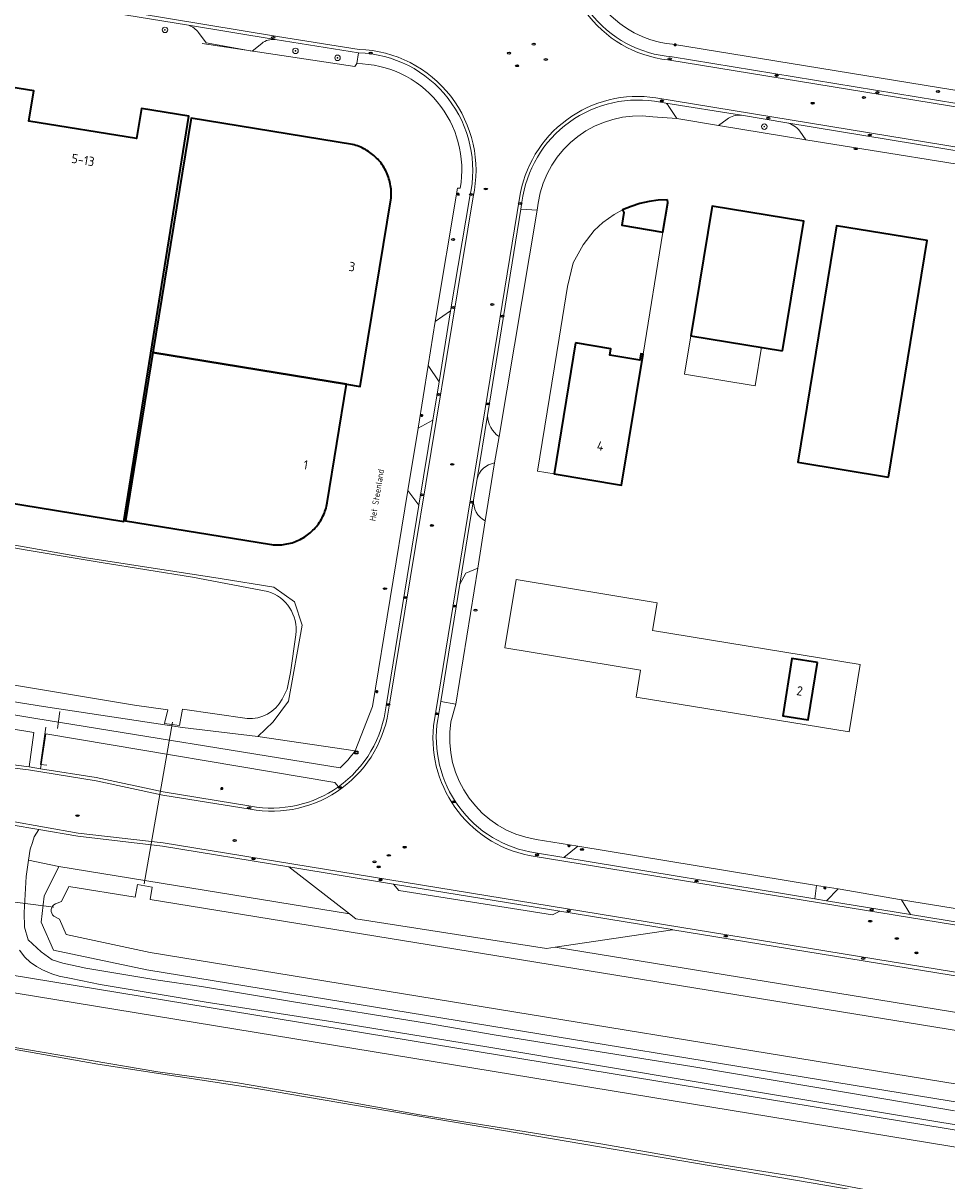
# Model space of a CAD drawing. Header units: metres. Extents: x 149984 to 156489, y 469398 to 478068.
# Tile 95 of 256: x 153836 to 153971, y 470538 to 470707. Entities that reach past the tile are written whole.
import ezdxf
from ezdxf.enums import TextEntityAlignment as Align

# ---------------------------------------------------------------- set-up
doc = ezdxf.new("R2010")
doc.units = ezdxf.units.M
doc.header["$LTSCALE"] = 0.75
for name, color, linetype, lineweight in [('B-WE-GR-BOOM-S', 252, 'Continuous', 25), ('B-WE-GR-GRAS-GV', 252, 'Continuous', 13), ('B-WE-IE-MEUBILAIR-S', 252, 'Continuous', 25), ('B-WE-IE-TERREINAFSCHEIDING_KUNSTMATIG_HEKWERK-G', 252, 'IE-TERREINAFSCHEIDING_KUNSTMATIG-SO', 18), ('B-WE-KW-KUNSTWERK_DUIKER-G', 6, 'Continuous', 18), ('B-WE-OG-BEBOUWING-GV', 6, 'Continuous', 35), ('B-WE-OG-BEBOUWING-T18', 1, 'Continuous', 18), ('B-WE-OG-BEBOUWING_LUIFEL-GV', 6, 'Continuous', 18), ('B-WE-OG-BEBOUWING_OVERBOUWING-GV', 6, 'Continuous', 18), ('B-WE-OG-TERREIN_BEGROEID-GV', 252, 'Continuous', 18), ('B-WE-OG-TERREIN_ERF-GV', 252, 'Continuous', 18), ('B-WE-OG-TERREIN_OEVER-GV', 252, 'Continuous', 18), ('B-WE-OG-TOPOGRAFIE-T18', 7, 'Continuous', 18), ('B-WE-OG-WATER-GV', 252, 'Continuous', 18), ('B-WE-OG-WATER_MEER-GV', 252, 'Continuous', 18), ('B-WE-OG-WEG-GV', 252, 'Continuous', 18), ('B-WE-VH-GESLOTENVERHARDING_ASFALT-GV', 252, 'Continuous', 18), ('B-WE-VH-GESLOTENVERHARDING_BETON-GV', 252, 'Continuous', 18), ('B-WE-VH-OPENVERHARDING_BETONSTRAATSTEEN-GV', 252, 'Continuous', 18)]:
    doc.layers.add(name, color=color, linetype=linetype, lineweight=lineweight)
doc.styles.add('NLCS-ISO', font='NLCS-ISO.ttf')
doc.styles.add('NLCS-ISO-M500-T18', font='NLCS-ISO.ttf', dxfattribs={"height": 0.9})
doc.styles.add('NLCS-ISO-M750-T18', font='NLCS-ISO.ttf', dxfattribs={"height": 1.35})
doc.linetypes.add('IE-TERREINAFSCHEIDING_KUNSTMATIG-SO', pattern='A,4,[82,NLCS.SHX,S=0.75,R=90,X=0,Y=0],4,-2', length=10)

# ---------------------------------------------------------------- blocks, each defined once
blk = doc.blocks.new('SIE-MEUBILAIR_KAST_ELEKTRA-SO')
for points in [[(-1, 1), (1, 1), (1, 0.84), (-1, 0.84)], [(-1, 0.76), (1, 0.76), (1, -1), (-1, -1)]]:
    blk.add_lwpolyline(points, close=True)
at = {"style": 'NLCS-ISO'}
blk.add_text('et', height=0.75, dxfattribs=at).set_placement((0, 0), align=Align.MIDDLE_CENTER)
blk = doc.blocks.new('SIE-MEUBILAIR_PAAL_LICHTMAST-SO')
for points in [[(-0.62, 0), (-1, 0)], [(-0.71, 0.71), (-0.44, 0.44)], [(0, 1), (0, 0.62)], [(0.44, 0.44), (0.71, 0.71)], [(1, 0), (0.62, 0)], [(-0.71, -0.71), (-0.44, -0.44)], [(0, -0.62), (0, -1)], [(0.44, -0.44), (0.71, -0.71)]]:
    blk.add_lwpolyline(points)
blk.add_circle((0, 0), 0.5)
blk = doc.blocks.new('SIE-MEUBILAIR_PUT_KOLK-SO')
blk.add_ellipse((0, 0), major_axis=(1.25, 0), ratio=0.54)
at = {"style": 'NLCS-ISO'}
blk.add_text('klk', height=0.75, dxfattribs=at).set_placement((0.03, 0), align=Align.MIDDLE_CENTER)
blk = doc.blocks.new('SIE-MEUBILAIR_PUT_RIOOLPUT-SO')
blk.add_ellipse((0, 0), major_axis=(1.25, 0), ratio=0.54)
at = {"style": 'NLCS-ISO'}
blk.add_text('ri', height=0.75, dxfattribs=at).set_placement((-0.04, 0.07), align=Align.MIDDLE_CENTER)
blk = doc.blocks.new('SIE-MEUBILAIR_PUT_BRANDKRAAN-SO')
blk.add_ellipse((0, 0), major_axis=(1.25, 0), ratio=0.54)
at = {"style": 'NLCS-ISO'}
blk.add_text('bk', height=0.75, dxfattribs=at).set_placement((0.03, 0), align=Align.MIDDLE_CENTER)
blk = doc.blocks.new('SGR-BOOM_GBKN-SO')
at = {"linetype": 'ByBlock', "lineweight": 18}
h = blk.add_hatch(color=0, dxfattribs=at)
h.dxf.hatch_style = 1
edge = h.paths.add_edge_path()
edge.add_arc((0, 0), 0.25, 0, 360)
at = {"color": 0, "linetype": 'ByBlock', "lineweight": 18}
for radius in [2, 0.25]:
    blk.add_circle((0, 0), radius, dxfattribs=at)
at = {"color": 0, "linetype": 'ByBlock', "lineweight": 18, "style": 'NLCS-ISO'}
blk.add_attdef('SOORT', (2.5, 0), '', height=1.5, dxfattribs=at)

msp = doc.modelspace()

# ---------------------------------------------------------------- linework, layer by layer
at = {"layer": 'B-WE-GR-GRAS-GV', "flags": 128}
msp.add_lwpolyline([(153821.232, 470606.42), (153800.748, 470609.77), (153792.01, 470611.232), (153792.006, 470611.148), (153791.937, 470609.695), (153791.936, 470609.674), (153791.932, 470609.591), (153819.786, 470600.611), (153821.5, 470600.286), (153821.617, 470600.7), (153831.605, 470599.39), (153836.573, 470598.797), (153837.263, 470603.791)], close=True, dxfattribs=at)
for points in [[(153881.779, 470595.862), (153881.277, 470596.502), (153838.99, 470603.585), (153838.255, 470598.505)], [(153838.255, 470598.505), (153846.387, 470597.217), (153856.18, 470595.112), (153868.979, 470593.021)], [(154341.513, 470546.94), (154284.533, 470556.576), (154279.674, 470518.766), (154279.294, 470516.609), (154275.929, 470493.702), (154271.941, 470487.341), (154270.049, 470484.834), (154267.868, 470483.541), (154264.349, 470483.663), (154109.554, 470510.987), (153870.11, 470551.713), (153846.608, 470555.3), (153834.308, 470557.494)]]:
    msp.add_lwpolyline(points, dxfattribs=at)
at = {"layer": 'B-WE-GR-GRAS-GV'}
msp.add_lwpolyline([(153868.979, 470593.021, 0.2027349), (153881.779, 470595.862)], format="xyb", dxfattribs=at)
at = {"layer": 'B-WE-IE-TERREINAFSCHEIDING_KUNSTMATIG_HEKWERK-G', "flags": 128}
for points in [[(153884.458, 470701.561), (153884.2, 470701.125), (153861.876, 470704.516)], [(153840.709, 470604.382), (153841.082, 470606.856)], [(153839.149, 470599.039), (153838.231, 470599.117), (153839.031, 470604.584)]]:
    msp.add_lwpolyline(points, dxfattribs=at)
at = {"layer": 'B-WE-KW-KUNSTWERK_DUIKER-G', "flags": 128}
for points in [[(153857.507, 470605.328), (153853.395, 470581.681)], [(153840.201, 470578.254), (153828.378, 470579.796)]]:
    msp.add_lwpolyline(points, dxfattribs=at)
at = {"layer": 'B-WE-OG-BEBOUWING-GV', "flags": 128}
for points in [[(153798.678, 470684.887), (153793.943, 470685.679), (153788.729, 470653.839), (153787.984, 470649.286), (153792.22, 470648.579), (153790.567, 470638.348), (153815.24, 470634.295), (153815.281, 470634.541), (153816.734, 470643.355), (153821.333, 470642.603), (153820.822, 470639.475), (153850.437, 470634.636), (153859.9, 470693.888), (153852.991, 470695.012), (153852.273, 470690.6), (153836.53, 470693.16), (153837.248, 470697.572), (153830.496, 470698.67), (153821.601, 470643.967), (153816.954, 470644.736), (153817.022, 470645.145), (153798.961, 470648.132), (153804.793, 470683.864)], [(153854.656, 470659.323), (153882.978, 470654.695), (153884.967, 470654.37), (153889.47, 470681.927), (153889.487, 470682.183), (153889.496, 470682.439), (153889.495, 470682.695), (153889.486, 470682.952), (153889.468, 470683.207), (153889.44, 470683.462), (153889.405, 470683.716), (153889.36, 470683.969), (153889.307, 470684.219), (153889.245, 470684.468), (153889.174, 470684.715), (153889.095, 470684.959), (153889.007, 470685.2), (153888.912, 470685.438), (153888.808, 470685.672), (153888.696, 470685.903), (153888.576, 470686.129), (153888.448, 470686.352), (153888.313, 470686.569), (153888.17, 470686.782), (153888.02, 470686.99), (153887.863, 470687.193), (153887.699, 470687.39), (153887.528, 470687.581), (153887.351, 470687.766), (153887.167, 470687.945), (153886.978, 470688.118), (153886.782, 470688.284), (153886.581, 470688.443), (153886.374, 470688.594), (153886.163, 470688.739), (153885.946, 470688.876), (153885.725, 470689.006), (153885.499, 470689.128), (153885.27, 470689.242), (153885.036, 470689.348), (153884.799, 470689.446), (153884.559, 470689.536), (153884.316, 470689.617), (153884.07, 470689.69), (153883.822, 470689.754), (153860.258, 470693.605)], [(153929.908, 470681.651), (153928.543, 470681.589), (153927.188, 470681.408), (153925.854, 470681.109), (153924.552, 470680.695), (153923.29, 470680.168), (153923.493, 470679.798), (153923.196, 470677.926), (153929.221, 470676.934), (153929.928, 470681.224)], [(153946.713, 470659.6), (153949.813, 470678.545), (153936.399, 470680.74), (153933.299, 470661.795)], [(153962.177, 470641.14), (153967.83, 470675.69), (153954.606, 470677.854), (153948.952, 470643.304)], [(153916.447, 470660.727), (153913.308, 470641.587), (153923.181, 470639.968), (153926.32, 470659.105), (153925.994, 470659.159), (153925.844, 470658.241), (153921.433, 470658.965), (153921.583, 470659.882)], [(153882.978, 470654.695), (153854.656, 470659.323), (153850.639, 470634.746), (153871.725, 470631.3), (153871.978, 470631.266), (153872.232, 470631.24), (153872.487, 470631.223), (153872.742, 470631.215), (153872.997, 470631.216), (153873.252, 470631.225), (153873.507, 470631.244), (153873.76, 470631.271), (153874.013, 470631.306), (153874.264, 470631.351), (153874.514, 470631.404), (153874.762, 470631.466), (153875.007, 470631.536), (153875.25, 470631.615), (153875.49, 470631.702), (153875.727, 470631.797), (153875.96, 470631.9), (153876.19, 470632.011), (153876.416, 470632.13), (153876.637, 470632.257), (153876.854, 470632.392), (153877.067, 470632.533), (153877.274, 470632.682), (153877.476, 470632.838), (153877.672, 470633.001), (153877.863, 470633.171), (153878.048, 470633.347), (153878.226, 470633.529), (153878.399, 470633.718), (153878.564, 470633.912), (153878.723, 470634.112), (153878.875, 470634.317), (153879.02, 470634.527), (153879.157, 470634.742), (153879.287, 470634.962), (153879.409, 470635.186), (153879.524, 470635.414), (153879.63, 470635.646), (153879.729, 470635.882), (153879.819, 470636.12), (153879.901, 470636.362), (153879.974, 470636.607), (153880.039, 470636.853), (153880.096, 470637.102), (153880.144, 470637.353)], [(153951.819, 470614.028), (153948.076, 470614.632), (153946.719, 470606.231), (153950.462, 470605.627)]]:
    msp.add_lwpolyline(points, close=True, dxfattribs=at)
at = {"layer": 'B-WE-OG-BEBOUWING_LUIFEL-GV', "flags": 128}
for points in [[(153926.32, 470659.105), (153929.221, 470676.934), (153923.196, 470677.926), (153923.493, 470679.798), (153923.29, 470680.168), (153922.103, 470679.517), (153920.446, 470678.354), (153919.157, 470677.187), (153917.535, 470675.093), (153916.073, 470672.448), (153915.249, 470669), (153914.048, 470661.414), (153910.863, 470641.988), (153913.308, 470641.587), (153916.447, 470660.727), (153921.583, 470659.882), (153921.433, 470658.965), (153925.844, 470658.241), (153925.994, 470659.159)], [(153933.299, 470661.795), (153932.376, 470656.153), (153942.713, 470654.462), (153943.636, 470660.103)]]:
    msp.add_lwpolyline(points, close=True, dxfattribs=at)
at = {"layer": 'B-WE-OG-BEBOUWING_OVERBOUWING-GV', "flags": 128}
msp.add_lwpolyline([(153907.746, 470626.141), (153906.112, 470616.179), (153925.956, 470612.925), (153925.309, 470608.978), (153956.417, 470603.877), (153958.034, 470613.743), (153927.705, 470618.717), (153928.368, 470622.759)], close=True, dxfattribs=at)
at = {"layer": 'B-WE-OG-TERREIN_BEGROEID-GV'}
for points in [[(153928.839, 470695.903, 0.4358081), (153908.614, 470681.317)], [(153929.995, 470695.452, 0.0954348), (153929.617, 470695.779)], [(153910.985, 470681.172, -0.4102918), (153927.76, 470693.791)], [(153940.698, 470694.011, 0.1749823), (153938.585, 470693.451)], [(153949.208, 470691.705, 0.1826125), (153947.31, 470692.919)], [(153903.584, 470650.111, 0.2306487), (153905.268, 470647.04)], [(153904.616, 470643.189, 0.3025344), (153902.052, 470640.851)], [(153901.548, 470637.805, 0.3072582), (153903.255, 470634.741)]]:
    msp.add_lwpolyline(points, format="xyb", dxfattribs=at)
at = {"layer": 'B-WE-OG-TERREIN_BEGROEID-GV', "flags": 128}
for points in [[(153929.617, 470695.779), (153928.839, 470695.903)], [(153927.76, 470693.791), (153931.258, 470693.531), (153929.995, 470695.452)], [(153938.585, 470693.451), (153937.358, 470692.53), (153950.103, 470690.438), (153949.208, 470691.705)], [(153947.31, 470692.919), (153940.698, 470694.011)], [(153908.614, 470681.317), (153908.451, 470680.31), (153910.812, 470680.136), (153910.985, 470681.172)], [(153910.812, 470680.136), (153908.451, 470680.31), (153903.584, 470650.111)], [(153905.268, 470647.04), (153910.812, 470680.136)], [(153903.255, 470634.741), (153904.616, 470643.189)], [(153902.052, 470640.851), (153901.548, 470637.805)]]:
    msp.add_lwpolyline(points, dxfattribs=at)
msp.add_lwpolyline([(153902.142, 470627.83), (153900.429, 470627.102), (153899.533, 470625.478), (153896.729, 470608.326), (153898.95, 470607.934)], close=True, dxfattribs=at)
at = {"layer": 'B-WE-OG-TERREIN_ERF-GV', "flags": 128}
for points in [[(153930.601, 470704.381), (153988.94, 470694.898), (153989.725, 470700.312), (153984.79, 470701.123), (154001.918, 470806.446)], [(153859.846, 470707.164), (153841.54, 470710.131)], [(153870.575, 470704.52), (153869.164, 470703.374), (153862.463, 470704.583), (153861.332, 470706.113)], [(153884.458, 470701.561), (153884.728, 470703.132), (153872.528, 470705.069)], [(153830.496, 470698.67), (153837.248, 470697.572), (153836.53, 470693.16), (153852.273, 470690.6), (153852.991, 470695.012), (153859.9, 470693.888), (153850.437, 470634.636), (153820.822, 470639.475)], [(154172.483, 470654.147), (154141.844, 470659.052), (154133.933, 470660.291), (154125.368, 470661.598), (154114.545, 470663.364), (154095.19, 470666.536), (154087.836, 470667.76), (154047.267, 470674.498), (154033.469, 470676.8), (154024.956, 470678.178), (154013.893, 470680.006), (153981.609, 470685.339), (153950.103, 470690.438), (153937.358, 470692.53), (153931.258, 470693.531), (153927.76, 470693.791)], [(153872.262, 470605.336), (153870.012, 470603.212), (153884.226, 470601.139), (153886.763, 470607.6), (153891.928, 470639.154), (153893.425, 470648.256), (153894.885, 470657.42), (153895.946, 470663.891), (153899.194, 470683.362), (153899.58, 470683.366)], [(153910.985, 470681.172), (153910.812, 470680.136), (153905.268, 470647.04), (153904.616, 470643.189), (153903.255, 470634.741), (153902.142, 470627.83), (153898.95, 470607.934), (153898.217, 470605.356)], [(153827.85, 470632.348), (153844.632, 470629.387), (153864.518, 470626.3), (153872.343, 470625.046), (153875.362, 470622.894), (153876.479, 470619.464), (153874.508, 470608.385), (153872.262, 470605.336)], [(153910.665, 470588.149), (153916.765, 470587.176), (153951.687, 470581.442), (153954.813, 470580.932), (153964.078, 470579.326), (153996.713, 470574.088), (154036.485, 470567.614), (154049.905, 470565.471), (154055.907, 470564.484), (154078.246, 470560.785), (154084.942, 470559.724), (154153.602, 470548.375)]]:
    msp.add_lwpolyline(points, dxfattribs=at)
at = {"layer": 'B-WE-OG-TERREIN_ERF-GV'}
for points in [[(153917.663, 470723.956, 0.4749115), (153930.601, 470704.381)], [(153861.332, 470706.113, 0.1605055), (153859.846, 470707.164)], [(153872.528, 470705.069, 0.2144373), (153870.575, 470704.52)], [(153899.58, 470683.366, 0.4638759), (153884.458, 470701.561)], [(153927.76, 470693.791, 0.4102918), (153910.985, 470681.172)], [(153898.217, 470605.356, 0.4116997), (153910.665, 470588.149)]]:
    msp.add_lwpolyline(points, format="xyb", dxfattribs=at)
at = {"layer": 'B-WE-OG-TERREIN_ERF-GV', "flags": 128}
for points in [[(153888.576, 470686.129), (153888.696, 470685.903), (153888.808, 470685.672), (153888.912, 470685.438), (153889.007, 470685.2), (153889.095, 470684.959), (153889.174, 470684.715), (153889.245, 470684.468), (153889.307, 470684.219), (153889.36, 470683.969), (153889.405, 470683.716), (153889.44, 470683.462), (153889.468, 470683.207), (153889.486, 470682.952), (153889.495, 470682.695), (153889.496, 470682.439), (153889.487, 470682.183), (153889.47, 470681.927), (153884.967, 470654.37), (153882.978, 470654.695), (153880.144, 470637.353), (153880.096, 470637.102), (153880.039, 470636.853), (153879.974, 470636.607), (153879.901, 470636.362), (153879.819, 470636.12), (153879.729, 470635.882), (153879.63, 470635.646), (153879.524, 470635.414), (153879.409, 470635.186), (153879.287, 470634.962), (153879.157, 470634.742), (153879.02, 470634.527), (153878.875, 470634.317), (153878.723, 470634.112), (153878.564, 470633.912), (153878.399, 470633.718), (153878.226, 470633.529), (153878.048, 470633.347), (153877.863, 470633.171), (153877.672, 470633.001), (153877.476, 470632.838), (153877.274, 470632.682), (153877.067, 470632.533), (153876.854, 470632.392), (153876.637, 470632.257), (153876.416, 470632.13), (153876.19, 470632.011), (153875.96, 470631.9), (153875.727, 470631.797), (153875.49, 470631.702), (153875.25, 470631.615), (153875.007, 470631.536), (153874.762, 470631.466), (153874.514, 470631.404), (153874.264, 470631.351), (153874.013, 470631.306), (153873.76, 470631.271), (153873.507, 470631.244), (153873.252, 470631.225), (153872.997, 470631.216), (153872.742, 470631.215), (153872.487, 470631.223), (153872.232, 470631.24), (153871.978, 470631.266), (153871.725, 470631.3), (153850.639, 470634.746), (153854.656, 470659.323), (153860.258, 470693.605), (153883.822, 470689.754), (153884.07, 470689.69), (153884.316, 470689.617), (153884.559, 470689.536), (153884.799, 470689.446), (153885.036, 470689.348), (153885.27, 470689.242), (153885.499, 470689.128), (153885.725, 470689.006), (153885.946, 470688.876), (153886.163, 470688.739), (153886.374, 470688.594), (153886.581, 470688.443), (153886.782, 470688.284), (153886.978, 470688.118), (153887.167, 470687.945), (153887.351, 470687.766), (153887.528, 470687.581), (153887.699, 470687.39), (153887.863, 470687.193), (153888.02, 470686.99), (153888.17, 470686.782), (153888.313, 470686.569), (153888.448, 470686.352)], [(153929.908, 470681.651), (153929.928, 470681.224), (153929.221, 470676.934), (153923.196, 470677.926), (153923.493, 470679.798), (153923.29, 470680.168), (153924.552, 470680.695), (153925.854, 470681.109), (153927.188, 470681.408), (153928.543, 470681.589)], [(153946.713, 470659.6), (153933.299, 470661.795), (153936.399, 470680.74), (153949.813, 470678.545)], [(153962.177, 470641.14), (153948.952, 470643.304), (153954.606, 470677.854), (153967.83, 470675.69)], [(153916.447, 470660.727), (153921.583, 470659.882), (153921.433, 470658.965), (153925.844, 470658.241), (153925.994, 470659.159), (153926.32, 470659.105), (153923.181, 470639.968), (153913.308, 470641.587)], [(153951.819, 470614.028), (153950.462, 470605.627), (153946.719, 470606.231), (153948.076, 470614.632)]]:
    msp.add_lwpolyline(points, close=True, dxfattribs=at)
at = {"layer": 'B-WE-OG-TERREIN_OEVER-GV', "flags": 128}
for points in [[(153803.511, 470613.4), (153823.668, 470609.968), (153838.681, 470607.597), (153858.991, 470604.517), (153870.012, 470603.212), (153872.262, 470605.336), (153874.508, 470608.385), (153876.479, 470619.464), (153875.362, 470622.894), (153872.343, 470625.046), (153864.518, 470626.3), (153844.632, 470629.387), (153827.85, 470632.348), (153815.281, 470634.541), (153815.24, 470634.295), (153835.708, 470630.547), (153847.121, 470628.654), (153860.463, 470626.507), (153871.486, 470624.401)], [(153875.545, 470618.094), (153874.796, 470612.561), (153874.276, 470610.134), (153873.545, 470608.643)], [(153868.449, 470605.826), (153859.012, 470607.213), (153858.529, 470604.805), (153856.378, 470605.131), (153856.847, 470607.096), (153851.958, 470607.773), (153835.888, 470610.479), (153815.595, 470613.827), (153799.364, 470616.822)], [(153840.415, 470578.754), (153841.296, 470579.115), (153842.39, 470581.309), (153852.093, 470579.734), (153852.423, 470581.602), (153854.564, 470581.195), (153854.288, 470579.377), (154000, 470555.721), (154211.328, 470521.413), (154241.997, 470516.016)], [(154254.87, 470506.584), (154230.151, 470510.346), (154000, 470547.886), (153854.262, 470571.658), (153841.984, 470574.268), (153841.01, 470576.494), (153840.179, 470576.943)], [(154261.576, 470495.951), (154261.082, 470497.445), (154260.841, 470498.175), (154249.844, 470500), (154249.543, 470500.05), (154000, 470541.076), (153833.511, 470568.447), (153823.536, 470569.825), (153816.8, 470571.01), (153808.856, 470572.051), (153796.095, 470574.072)], [(153795.516, 470572.223), (153814.432, 470569.007), (154000, 470538.608), (154150.244, 470513.995), (154231.857, 470500.778), (154236.647, 470500), (154261.576, 470495.951)], [(153983.958, 470532.87), (153964.86, 470535.827), (153949.158, 470538.789), (153935.678, 470540.937), (153920.415, 470543.608), (153906.196, 470545.895), (153893.664, 470547.918), (153880.706, 470550.268), (153867.025, 470552.597), (153855.402, 470554.215), (153833.907, 470557.871), (153833.075, 470557.601)], [(153834.308, 470557.494), (153846.608, 470555.3), (153870.11, 470551.713), (154109.554, 470510.987), (154264.349, 470483.663), (154267.868, 470483.541), (154270.049, 470484.834), (154271.941, 470487.341), (154275.929, 470493.702), (154279.294, 470516.609), (154279.674, 470518.766), (154284.533, 470556.576)]]:
    msp.add_lwpolyline(points, dxfattribs=at)
at = {"layer": 'B-WE-OG-TERREIN_OEVER-GV'}
for points in [[(153871.486, 470624.401, -0.3648431), (153875.545, 470618.094)], [(153873.545, 470608.643, -0.2957695), (153868.449, 470605.826)], [(153840.179, 470576.943, -0.539582), (153840.415, 470578.754)]]:
    msp.add_lwpolyline(points, format="xyb", dxfattribs=at)
at = {"layer": 'B-WE-OG-TERREIN_OEVER-GV', "flags": 128}
msp.add_lwpolyline([(153883.387, 470577.291), (153840.916, 470584.186), (153838.758, 470579.86), (153838.347, 470576.087), (153840.134, 470571.999), (153853.781, 470569.098), (154000, 470545.248), (154229.746, 470507.774), (154258.224, 470503.44), (154259.838, 470515.52), (154211.762, 470523.98), (154185.489, 470528.245), (154000, 470558.359), (153913.483, 470572.405), (153912.187, 470572.212), (153884.329, 470576.562)], close=True, dxfattribs=at)
at = {"layer": 'B-WE-OG-WATER-GV', "flags": 128}
for points in [[(154000, 470538.608), (153814.432, 470569.007), (153795.516, 470572.223)], [(153833.075, 470557.601), (153833.907, 470557.871), (153855.402, 470554.215), (153867.025, 470552.597), (153880.706, 470550.268), (153893.664, 470547.918), (153906.196, 470545.895), (153920.415, 470543.608), (153935.678, 470540.937), (153949.158, 470538.789), (153964.86, 470535.827), (153983.958, 470532.87)]]:
    msp.add_lwpolyline(points, dxfattribs=at)
at = {"layer": 'B-WE-OG-WATER_MEER-GV', "flags": 128}
for points in [[(153871.486, 470624.401), (153860.463, 470626.507), (153847.121, 470628.654), (153835.708, 470630.547), (153815.24, 470634.295)], [(153873.545, 470608.643), (153874.276, 470610.134), (153874.796, 470612.561), (153875.545, 470618.094)], [(153799.364, 470616.822), (153815.595, 470613.827), (153835.888, 470610.479), (153851.958, 470607.773), (153856.847, 470607.096), (153856.378, 470605.131), (153858.529, 470604.805), (153859.012, 470607.213), (153868.449, 470605.826)], [(154241.997, 470516.016), (154211.328, 470521.413), (154000, 470555.721), (153854.288, 470579.377), (153854.564, 470581.195), (153852.423, 470581.602), (153852.093, 470579.734), (153842.39, 470581.309), (153841.296, 470579.115), (153840.415, 470578.754)], [(153840.179, 470576.943), (153841.01, 470576.494), (153841.984, 470574.268), (153854.262, 470571.658), (154000, 470547.886), (154230.151, 470510.346), (154254.87, 470506.584)]]:
    msp.add_lwpolyline(points, dxfattribs=at)
at = {"layer": 'B-WE-OG-WATER_MEER-GV'}
for points in [[(153875.545, 470618.094, 0.3648431), (153871.486, 470624.401)], [(153868.449, 470605.826, 0.2957695), (153873.545, 470608.643)], [(153840.415, 470578.754, 0.539582), (153840.179, 470576.943)]]:
    msp.add_lwpolyline(points, format="xyb", dxfattribs=at)
at = {"layer": 'B-WE-OG-WEG-GV', "flags": 128}
for points in [[(153884.226, 470601.139), (153870.012, 470603.212), (153858.991, 470604.517), (153838.681, 470607.597), (153823.668, 470609.968), (153803.511, 470613.4), (153799.301, 470614.507), (153794.322, 470616.667), (153792.312, 470617.581), (153792.113, 470613.397)], [(153792.113, 470613.397), (153821.54, 470608.498), (153837.575, 470605.859), (153882.034, 470598.617)], [(154000, 470545.248), (153853.781, 470569.098), (153840.134, 470571.999), (153838.347, 470576.087), (153838.758, 470579.86), (153840.916, 470584.186), (153836.5, 470585.129), (153836.155, 470582.752), (153835.865, 470577.495), (153835.901, 470575.32), (153836.445, 470573.508), (153838.33, 470571.732), (153839.961, 470570.572), (153841.52, 470570.1), (153844.855, 470569.339), (153855.077, 470567.635), (153861.747, 470566.693), (153875.196, 470564.445), (153894.663, 470561.291), (153904.559, 470559.624), (153933.741, 470554.911), (153956.651, 470551.069), (153971.84, 470548.495)], [(153796.095, 470574.072), (153808.856, 470572.051), (153816.8, 470571.01), (153823.536, 470569.825), (153833.511, 470568.447), (154000, 470541.076), (154249.543, 470500.05), (154249.844, 470500)], [(153978.582, 470545.378), (153951.141, 470549.909), (153934.937, 470552.591), (153903.78, 470557.811), (153880.942, 470561.509), (153862.472, 470564.373), (153846.957, 470566.947), (153842.716, 470567.835), (153840.976, 470568.161), (153839.888, 470568.523), (153838.529, 470569.085), (153837.641, 470569.611), (153836.716, 470570.209), (153835.937, 470570.97), (153835.176, 470572.003)]]:
    msp.add_lwpolyline(points, dxfattribs=at)
at = {"layer": 'B-WE-OG-WEG-GV'}
msp.add_lwpolyline([(153882.034, 470598.617, 0.0555741), (153884.226, 470601.139)], format="xyb", dxfattribs=at)
at = {"layer": 'B-WE-OG-WEG-GV', "flags": 128}
for points in [[(153837.968, 470589.605), (153837.315, 470588.534), (153837.079, 470587.7), (153836.735, 470586.739), (153836.5, 470585.129), (153840.916, 470584.186), (153883.387, 470577.291), (153874.539, 470584.137), (153856.074, 470587.158), (153843.686, 470588.633)], [(153889.817, 470581.623), (153890.609, 470580.685), (153913.076, 470577.169), (153914.148, 470577.659)], [(153930.659, 470574.969), (153930.612, 470574.958), (153913.483, 470572.405), (154000, 470558.359), (154185.489, 470528.245), (154197.373, 470528.045), (154195.679, 470528.308), (154195.325, 470528.535), (154195.126, 470528.825), (154195.09, 470529.251), (154195.099, 470531.081), (154195.108, 470531.893)]]:
    msp.add_lwpolyline(points, close=True, dxfattribs=at)
at = {"layer": 'B-WE-VH-GESLOTENVERHARDING_ASFALT-GV'}
for points in [[(153929.943, 470702.106, -0.4412259), (153914.951, 470722.874)], [(153884.815, 470703.631, -0.4702859), (153901.468, 470682.101)], [(153908.244, 470681.878, -0.4150665), (153928.183, 470696.572)], [(153889.193, 470607.649, -0.4367722), (153868.885, 470592.593)], [(153910.517, 470585.664, -0.4000834), (153895.682, 470604.764)]]:
    msp.add_lwpolyline(points, format="xyb", dxfattribs=at)
at = {"layer": 'B-WE-VH-GESLOTENVERHARDING_ASFALT-GV', "flags": 128}
for points in [[(153841.573, 470710.714), (153872.874, 470705.502), (153884.815, 470703.631)], [(154238.176, 470651.803), (153929.943, 470702.106)], [(153928.183, 470696.572), (154148.588, 470660.467)], [(153901.468, 470682.101), (153889.193, 470607.649)], [(153895.682, 470604.764), (153908.244, 470681.878)], [(153868.885, 470592.593), (153856.109, 470594.626), (153846.353, 470596.743), (153836.483, 470598.325), (153831.555, 470598.913), (153821.5, 470600.286), (153819.786, 470600.611), (153791.932, 470609.591), (153791.795, 470606.698), (153791.548, 470601.489), (153791.303, 470596.336), (153791.169, 470593.51), (153798.712, 470593.9), (153810.353, 470594.074), (153818.261, 470593.869), (153819.978, 470593.579), (153826.197, 470592.555), (153833.917, 470590.823), (153843.753, 470589.093), (153856.143, 470587.659), (154198.566, 470531.788)], [(154199.082, 470538.635), (153910.517, 470585.664)]]:
    msp.add_lwpolyline(points, dxfattribs=at)
at = {"layer": 'B-WE-VH-GESLOTENVERHARDING_BETON-GV'}
for points in [[(153914.951, 470722.874, 0.4412259), (153929.943, 470702.106)], [(153930.567, 470702.555, -0.4462293), (153915.371, 470722.337)], [(153884.728, 470703.132, -0.4721906), (153900.993, 470682.153)], [(153901.468, 470682.101, 0.4702859), (153884.815, 470703.631)], [(153928.183, 470696.572, 0.4150665), (153908.244, 470681.878)], [(153908.614, 470681.317, -0.4358081), (153928.839, 470695.903)], [(153868.885, 470592.593, 0.4367722), (153889.193, 470607.649)], [(153888.743, 470607.713, -0.2132249), (153881.779, 470595.862)], [(153895.682, 470604.764, 0.4000834), (153910.517, 470585.664)], [(153910.576, 470586.189, -0.4162397), (153896.299, 470605.7)], [(153881.779, 470595.862, -0.2027349), (153868.979, 470593.021)]]:
    msp.add_lwpolyline(points, format="xyb", dxfattribs=at)
at = {"layer": 'B-WE-VH-GESLOTENVERHARDING_BETON-GV', "flags": 128}
for points in [[(153841.54, 470710.131), (153859.846, 470707.164), (153872.528, 470705.069), (153884.728, 470703.132)], [(153884.815, 470703.631), (153872.874, 470705.502), (153841.573, 470710.714)], [(153929.943, 470702.106), (154238.176, 470651.803)], [(154238.248, 470652.261), (154236.445, 470652.55), (154199.802, 470658.451), (154176.098, 470662.351), (154165.767, 470664.051), (154162.16, 470664.639), (154069.991, 470679.658), (154062.061, 470680.974), (154025.663, 470687.013), (154013.946, 470688.863), (154001.916, 470690.838), (153930.567, 470702.555)], [(154178.11, 470655.632), (154148.588, 470660.467), (153928.183, 470696.572)], [(153928.839, 470695.903), (153929.617, 470695.779), (153940.698, 470694.011), (153947.31, 470692.919), (153984.956, 470686.702), (154011.393, 470682.343), (154028.543, 470679.515), (154033.811, 470678.659), (154047.547, 470676.426), (154085.54, 470670.252), (154098.68, 470668.116), (154111.827, 470665.958), (154128.799, 470663.172), (154131.147, 470662.782), (154144.844, 470660.51), (154144.912, 470660.499), (154169.261, 470656.594)], [(153900.993, 470682.153), (153898.188, 470665.405), (153896.516, 470655.029), (153895.594, 470649.47), (153893.556, 470637.007), (153888.743, 470607.713)], [(153889.193, 470607.649), (153901.468, 470682.101)], [(153908.244, 470681.878), (153895.682, 470604.764)], [(153896.299, 470605.7), (153896.729, 470608.326), (153899.533, 470625.478), (153901.548, 470637.805), (153902.052, 470640.851), (153903.584, 470650.111), (153908.451, 470680.31), (153908.614, 470681.317)], [(153868.979, 470593.021), (153856.18, 470595.112), (153846.387, 470597.217), (153838.255, 470598.505), (153836.573, 470598.797), (153831.605, 470599.39), (153821.617, 470600.7), (153821.5, 470600.286), (153831.555, 470598.913), (153836.483, 470598.325), (153846.353, 470596.743), (153856.109, 470594.626), (153868.885, 470592.593)], [(154198.566, 470531.788), (153856.143, 470587.659), (153843.753, 470589.093), (153833.917, 470590.823), (153826.197, 470592.555), (153819.978, 470593.579), (153819.896, 470593.102), (153826.074, 470592.08), (153833.819, 470590.311), (153833.94, 470590.291), (153837.968, 470589.605), (153843.686, 470588.633), (153856.074, 470587.158), (153874.539, 470584.137), (153874.815, 470584.091), (153889.547, 470581.667), (153889.817, 470581.623), (153914.148, 470577.659), (153930.556, 470574.985), (153930.659, 470574.969), (154195.108, 470531.893), (154197.915, 470531.436), (154198.338, 470531.367)], [(153971.84, 470548.495), (153956.651, 470551.069), (153933.741, 470554.911), (153904.559, 470559.624), (153894.663, 470561.291), (153875.196, 470564.445), (153861.747, 470566.693), (153855.077, 470567.635), (153844.855, 470569.339), (153841.52, 470570.1), (153839.961, 470570.572), (153838.33, 470571.732), (153836.445, 470573.508), (153835.901, 470575.32), (153835.865, 470577.495), (153836.155, 470582.752), (153836.5, 470585.129), (153836.735, 470586.739), (153837.079, 470587.7), (153837.315, 470588.534), (153837.968, 470589.605), (153833.94, 470590.291)], [(154199.136, 470539.1), (154198.094, 470539.269), (154171.196, 470543.646), (154169.806, 470543.873), (154149.756, 470547.143), (154086.221, 470557.54), (154076.439, 470559.141), (154057.09, 470562.257), (154048.174, 470563.694), (154037.673, 470565.406), (153994.592, 470572.43), (153965.393, 470577.199), (153953.143, 470579.2), (153951.41, 470579.486), (153914.744, 470585.527), (153910.576, 470586.189)], [(153910.517, 470585.664), (154199.082, 470538.635)], [(153835.176, 470572.003), (153835.937, 470570.97), (153836.716, 470570.209), (153837.641, 470569.611), (153838.529, 470569.085), (153839.888, 470568.523), (153840.976, 470568.161), (153842.716, 470567.835), (153846.957, 470566.947), (153862.472, 470564.373), (153880.942, 470561.509), (153903.78, 470557.811), (153934.937, 470552.591), (153951.141, 470549.909), (153978.582, 470545.378)]]:
    msp.add_lwpolyline(points, dxfattribs=at)
at = {"layer": 'B-WE-VH-OPENVERHARDING_BETONSTRAATSTEEN-GV'}
for points in [[(153930.601, 470704.381, -0.4749115), (153917.663, 470723.956)], [(153915.371, 470722.337, 0.4462293), (153930.567, 470702.555)], [(153859.846, 470707.164, -0.1605055), (153861.332, 470706.113)], [(153870.575, 470704.52, -0.2144373), (153872.528, 470705.069)], [(153900.993, 470682.153, 0.4721906), (153884.728, 470703.132)], [(153884.458, 470701.561, -0.4638759), (153899.58, 470683.366)], [(153929.617, 470695.779, -0.0954348), (153929.995, 470695.452)], [(153938.585, 470693.451, -0.1749823), (153940.698, 470694.011)], [(153947.31, 470692.919, -0.1826125), (153949.208, 470691.705)], [(153905.268, 470647.04, -0.2306487), (153903.584, 470650.111)], [(153902.052, 470640.851, -0.3025344), (153904.616, 470643.189)], [(153903.255, 470634.741, -0.3072582), (153901.548, 470637.805)], [(153881.779, 470595.862, 0.2132249), (153888.743, 470607.713)], [(153896.299, 470605.7, 0.4162397), (153910.576, 470586.189)], [(153910.665, 470588.149, -0.4116997), (153898.217, 470605.356)], [(153884.226, 470601.139, -0.0555741), (153882.034, 470598.617)]]:
    msp.add_lwpolyline(points, format="xyb", dxfattribs=at)
at = {"layer": 'B-WE-VH-OPENVERHARDING_BETONSTRAATSTEEN-GV', "flags": 128}
for points in [[(153872.528, 470705.069), (153859.846, 470707.164)], [(153861.332, 470706.113), (153862.463, 470704.583), (153869.164, 470703.374), (153870.575, 470704.52)], [(154005.605, 470692.248), (153988.94, 470694.898), (153930.601, 470704.381)], [(153884.728, 470703.132), (153884.458, 470701.561)], [(153930.567, 470702.555), (154001.916, 470690.838)], [(153940.698, 470694.011), (153929.617, 470695.779)], [(153929.995, 470695.452), (153931.258, 470693.531), (153937.358, 470692.53), (153938.585, 470693.451)], [(153984.956, 470686.702), (153947.31, 470692.919)], [(153949.208, 470691.705), (153950.103, 470690.438), (153981.609, 470685.339), (153982.79, 470686.183)], [(153899.58, 470683.366), (153899.194, 470683.362), (153895.946, 470663.891), (153898.188, 470665.405), (153900.993, 470682.153)], [(153903.584, 470650.111), (153902.052, 470640.851)], [(153904.616, 470643.189), (153905.268, 470647.04)], [(153888.743, 470607.713), (153893.556, 470637.007), (153891.928, 470639.154), (153886.763, 470607.6), (153884.226, 470601.139)], [(153901.548, 470637.805), (153899.533, 470625.478), (153900.429, 470627.102), (153902.142, 470627.83), (153903.255, 470634.741)], [(153882.034, 470598.617), (153837.575, 470605.859), (153821.54, 470608.498), (153821.232, 470606.42), (153837.263, 470603.791), (153836.573, 470598.797), (153838.255, 470598.505), (153838.99, 470603.585), (153881.277, 470596.502), (153881.779, 470595.862)], [(153898.217, 470605.356), (153898.95, 470607.934), (153896.729, 470608.326), (153896.299, 470605.7)], [(153910.576, 470586.189), (153914.744, 470585.527), (153916.765, 470587.176), (153910.665, 470588.149)]]:
    msp.add_lwpolyline(points, dxfattribs=at)
for points in [[(153898.188, 470665.405), (153895.946, 470663.891), (153894.885, 470657.42), (153896.516, 470655.029)], [(153893.425, 470648.256), (153895.594, 470649.47), (153896.516, 470655.029), (153894.885, 470657.42)], [(153895.594, 470649.47), (153893.425, 470648.256), (153891.928, 470639.154), (153893.556, 470637.007)], [(153916.765, 470587.176), (153914.744, 470585.527), (153951.41, 470579.486), (153951.687, 470581.442)], [(153889.817, 470581.623), (153889.547, 470581.667), (153874.815, 470584.091), (153874.539, 470584.137), (153883.387, 470577.291), (153884.329, 470576.562), (153912.187, 470572.212), (153913.483, 470572.405), (153930.612, 470574.958), (153930.659, 470574.969), (153930.556, 470574.985), (153914.148, 470577.659), (153913.076, 470577.169), (153890.609, 470580.685)], [(153954.813, 470580.932), (153951.687, 470581.442), (153951.41, 470579.486), (153953.143, 470579.2)], [(153954.813, 470580.932), (153953.143, 470579.2), (153965.393, 470577.199), (153964.078, 470579.326)], [(153994.592, 470572.43), (153996.713, 470574.088), (153964.078, 470579.326), (153965.393, 470577.199)]]:
    msp.add_lwpolyline(points, close=True, dxfattribs=at)

# ---------------------------------------------------------------- block references
at = {"layer": 'B-WE-GR-BOOM-S', "xscale": 0.2, "yscale": 0.2, "zscale": 0.2}
for p in [(153856.43, 470706.492), (153875.506, 470703.422), (153881.655, 470702.407), (153944.036, 470692.354)]:
    msp.add_blockref('SGR-BOOM_GBKN-SO', p, dxfattribs=at)
at = {"layer": 'B-WE-IE-MEUBILAIR-S', "xscale": 0.2, "yscale": 0.2, "zscale": 0.2}
for name, p in [('SIE-MEUBILAIR_PUT_KOLK-SO', (153872.24, 470705.367)), ('SIE-MEUBILAIR_PUT_RIOOLPUT-SO', (153910.332, 470704.412)), ('SIE-MEUBILAIR_PAAL_LICHTMAST-SO', (153931.003, 470704.294)), ('SIE-MEUBILAIR_PUT_KOLK-SO', (153886.5, 470703.089)), ('SIE-MEUBILAIR_PUT_RIOOLPUT-SO', (153906.722, 470703.082)), ('SIE-MEUBILAIR_PUT_RIOOLPUT-SO', (153907.897, 470701.254)), ('SIE-MEUBILAIR_PUT_RIOOLPUT-SO', (153912.102, 470702.172)), ('SIE-MEUBILAIR_PUT_KOLK-SO', (153930.22, 470702.273)), ('SIE-MEUBILAIR_PUT_KOLK-SO', (153945.833, 470699.811)), ('SIE-MEUBILAIR_PUT_BRANDKRAAN-SO', (153969.426, 470697.482)), ('SIE-MEUBILAIR_PUT_KOLK-SO', (153929.064, 470696.143)), ('SIE-MEUBILAIR_PUT_RIOOLPUT-SO', (153951.098, 470695.767)), ('SIE-MEUBILAIR_PUT_RIOOLPUT-SO', (153958.591, 470696.609)), ('SIE-MEUBILAIR_PUT_KOLK-SO', (153960.566, 470697.337)), ('SIE-MEUBILAIR_PUT_KOLK-SO', (153944.606, 470693.586)), ('SIE-MEUBILAIR_PUT_KOLK-SO', (153959.474, 470691.129)), ('SIE-MEUBILAIR_PUT_RIOOLPUT-SO', (153957.406, 470689.126)), ('SIE-MEUBILAIR_PAAL_LICHTMAST-SO', (153899.266, 470682.473)), ('SIE-MEUBILAIR_PUT_KOLK-SO', (153901.187, 470682.428)), ('SIE-MEUBILAIR_PUT_RIOOLPUT-SO', (153903.33, 470683.236)), ('SIE-MEUBILAIR_PUT_KOLK-SO', (153908.348, 470681.112)), ('SIE-MEUBILAIR_PUT_BRANDKRAAN-SO', (153898.538, 470675.859)), ('SIE-MEUBILAIR_PUT_KOLK-SO', (153898.531, 470665.928)), ('SIE-MEUBILAIR_PUT_RIOOLPUT-SO', (153904.271, 470666.344)), ('SIE-MEUBILAIR_PUT_KOLK-SO', (153905.747, 470664.652)), ('SIE-MEUBILAIR_PUT_KOLK-SO', (153896.429, 470653.19)), ('SIE-MEUBILAIR_PUT_KOLK-SO', (153903.622, 470651.813)), ('SIE-MEUBILAIR_PAAL_LICHTMAST-SO', (153893.953, 470650.126)), ('SIE-MEUBILAIR_PUT_RIOOLPUT-SO', (153898.424, 470642.991)), ('SIE-MEUBILAIR_PUT_KOLK-SO', (153893.988, 470638.544)), ('SIE-MEUBILAIR_PUT_KOLK-SO', (153901.276, 470637.463)), ('SIE-MEUBILAIR_PUT_RIOOLPUT-SO', (153895.449, 470634.072)), ('SIE-MEUBILAIR_PUT_BRANDKRAAN-SO', (153888.588, 470624.819)), ('SIE-MEUBILAIR_PUT_KOLK-SO', (153891.547, 470623.511)), ('SIE-MEUBILAIR_PUT_KOLK-SO', (153898.762, 470622.276)), ('SIE-MEUBILAIR_PUT_RIOOLPUT-SO', (153901.814, 470621.679)), ('SIE-MEUBILAIR_PAAL_LICHTMAST-SO', (153887.409, 470609.765)), ('SIE-MEUBILAIR_PUT_KOLK-SO', (153889.063, 470607.867)), ('SIE-MEUBILAIR_PUT_KOLK-SO', (153896.181, 470606.543)), ('SIE-MEUBILAIR_KAST_ELEKTRA-SO', (153884.396, 470600.872)), ('SIE-MEUBILAIR_PAAL_LICHTMAST-SO', (153864.759, 470595.603)), ('SIE-MEUBILAIR_PUT_KOLK-SO', (153882.017, 470595.736)), ('SIE-MEUBILAIR_PUT_KOLK-SO', (153868.731, 470592.788)), ('SIE-MEUBILAIR_PUT_KOLK-SO', (153898.649, 470593.678)), ('SIE-MEUBILAIR_PUT_RIOOLPUT-SO', (153843.641, 470591.64)), ('SIE-MEUBILAIR_PUT_RIOOLPUT-SO', (153866.616, 470587.999)), ('SIE-MEUBILAIR_PUT_RIOOLPUT-SO', (153889.147, 470585.84)), ('SIE-MEUBILAIR_PUT_RIOOLPUT-SO', (153891.464, 470587.015)), ('SIE-MEUBILAIR_PUT_KOLK-SO', (153910.812, 470585.902)), ('SIE-MEUBILAIR_PAAL_LICHTMAST-SO', (153915.486, 470587.218)), ('SIE-MEUBILAIR_PUT_BRANDKRAAN-SO', (153917.39, 470586.713)), ('SIE-MEUBILAIR_PUT_KOLK-SO', (153869.37, 470585.309)), ('SIE-MEUBILAIR_PUT_RIOOLPUT-SO', (153887.054, 470584.883)), ('SIE-MEUBILAIR_PUT_RIOOLPUT-SO', (153887.663, 470584.147)), ('SIE-MEUBILAIR_PUT_KOLK-SO', (153887.941, 470582.239)), ('SIE-MEUBILAIR_PUT_KOLK-SO', (153934.123, 470582.089)), ('SIE-MEUBILAIR_PAAL_LICHTMAST-SO', (153952.864, 470581.102)), ('SIE-MEUBILAIR_PUT_KOLK-SO', (153915.436, 470577.735)), ('SIE-MEUBILAIR_PUT_KOLK-SO', (153959.722, 470577.885)), ('SIE-MEUBILAIR_PUT_RIOOLPUT-SO', (153959.506, 470576.199)), ('SIE-MEUBILAIR_PUT_KOLK-SO', (153938.409, 470574.048)), ('SIE-MEUBILAIR_PUT_RIOOLPUT-SO', (153963.409, 470573.665)), ('SIE-MEUBILAIR_PUT_KOLK-SO', (153958.486, 470570.751)), ('SIE-MEUBILAIR_PUT_RIOOLPUT-SO', (153966.271, 470571.576))]:
    msp.add_blockref(name, p, dxfattribs=at)

# ---------------------------------------------------------------- texts
at = {"layer": 'B-WE-OG-BEBOUWING-T18', "style": 'NLCS-ISO-M750-T18'}
for s, rotation, p in [('5-13', 350.7, (153844.449, 470687.475)), ('3', 350.7, (153883.776, 470671.884)), ('4', 350.7, (153920.064, 470645.679)), ('1', 350.7, (153877, 470642.915)), ('2', 350.8, (153949.206, 470609.881))]:
    msp.add_text(s, height=1.35, rotation=rotation, dxfattribs=at).set_placement(p, align=Align.MIDDLE)
at = {"layer": 'B-WE-OG-TOPOGRAFIE-T18', "style": 'NLCS-ISO-M500-T18'}
msp.add_text('Het Steenland', height=0.9, rotation=80.6, dxfattribs=at).set_placement((153887.391, 470638.497), align=Align.MIDDLE)

doc.saveas('drawing.dxf')
